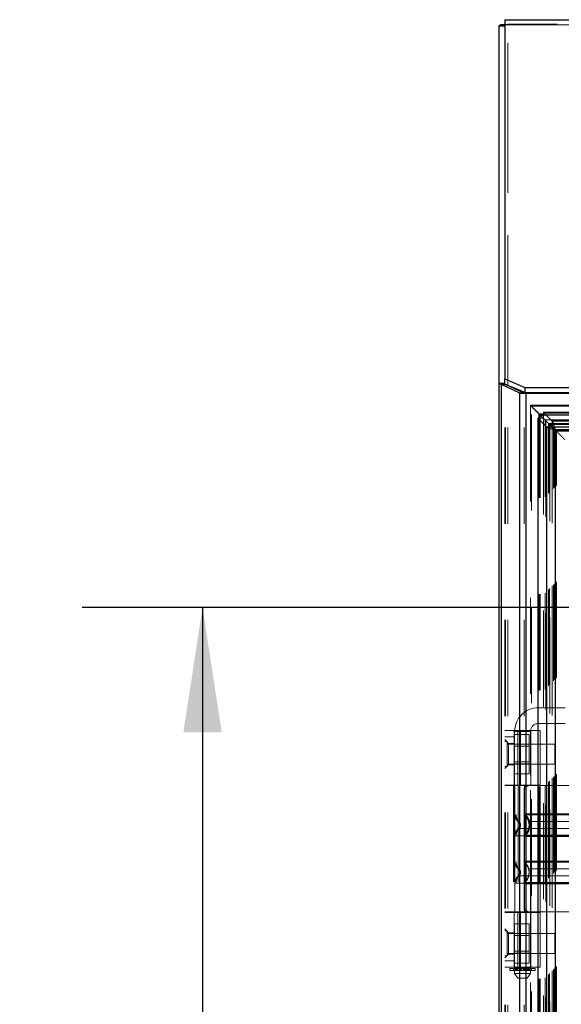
# Model space of a CAD drawing. Header units: inches. Extents: x 0.2 to 10.7, y 0.2 to 7.9.
# Tile 47 of 95: x 2.708 to 3.271, y 4.341 to 5.364. Entities that reach past the tile are written whole.
import ezdxf

# ---------------------------------------------------------------- set-up
doc = ezdxf.new("R2010")
doc.units = ezdxf.units.IN
doc.header["$MEASUREMENT"] = 0
doc.linetypes.add('HIDDEN', pattern=[0.075, 0.05, -0.025])
doc.layers.add('DIMENSIONS', color=140, linetype='Continuous')
doc.styles.add('SLDTEXTSTYLE0', font='TXT', dxfattribs={"width": 0.7})
doc.dimstyles.new('SLDDIMSTYLE0', dxfattribs={"dimtxt": 0.084961, "dimasz": 0.13, "dimexe": 0, "dimexo": 0.0625, "dimgap": 0.02124, "dimtad": 0, "dimtih": 1, "dimtoh": 1, "dimlfac": 12, "dimrnd": 1e-09, "dimzin": 12, "dimdsep": 46, "dimtxsty": 'SLDTEXTSTYLE0', "dimsah": 1, "dimcen": 0.09, "dimadec": 0, "dimazin": 3, "dimtfac": 1, "dimtofl": 0, "dimtmove": 0, "dimatfit": 3, "dimfxl": 0, "dimfrac": 2, "dimtolj": 1, "dimtzin": 12, "dimarcsym": 0})

# ---------------------------------------------------------------- blocks, each defined once
blk = doc.blocks.new('_D')
at = {"layer": 'DIMENSIONS'}
for p, q in [((3.4442, 4.7535), (2.7733, 4.7535)), ((2.8983, 4.7535), (2.8983, 4.1593)), ((2.7368, 4.0053), (2.7082, 4.0053)), ((2.7082, 4.0053), (2.7082, 3.8702)), ((3.0599, 4.0053), (3.0884, 4.0053)), ((3.0884, 4.0053), (3.0884, 3.8702)), ((2.7082, 3.8702), (2.7368, 3.8702)), ((3.0884, 3.8702), (3.0599, 3.8702)), ((2.8983, 3.2632), (2.8983, 3.8512)), ((3.4442, 3.2632), (2.7733, 3.2632))]:
    blk.add_line(p, q, dxfattribs=at)
for points in [[(2.8983, 4.7535), (2.8783, 4.6235), (2.9183, 4.6235)], [(2.8983, 3.2632), (2.9183, 3.3932), (2.8783, 3.3932)]]:
    blk.add_solid(points, dxfattribs=at)
at = {"layer": 'DIMENSIONS', "char_height": 0.08333, "attachment_point": 1, "style": 'SLDTEXTSTYLE0'}
for s, insert in [('17.88', (2.7368, 4.1317)), ('454.2', (2.7368, 3.9777))]:
    blk.add_mtext(s, dxfattribs=dict(at, insert=insert))

msp = doc.modelspace()

# ---------------------------------------------------------------- linework, layer by layer
at = {"color": 7, "linetype": 'Continuous', "lineweight": 25}
for p, q in [((3.2124963, 5.3644141), (3.2124963, 4.9910323)), ((3.2124963, 5.3644141), (4.8671629, 5.3644141)), ((3.2124963, 5.3575773), (3.2064963, 5.3575773)), ((3.2064963, 4.9862764), (3.2064963, 5.3575773)), ((3.2124963, 5.3589762), (3.2081772, 5.3589762)), ((3.2064963, 3.0404469), (3.2064963, 4.9862764)), ((3.2124963, 4.9862764), (3.2064963, 4.9862764)), ((3.2124963, 4.985727), (3.2071813, 4.985727)), ((3.2091323, 3.0404469), (3.2091323, 4.9850961)), ((3.2282083, 4.9761225), (3.2091323, 4.9850961)), ((3.2133749, 4.9850961), (3.2091323, 4.9850961)), ((3.2124963, 4.9910323), (3.2333296, 4.9822278)), ((3.2124963, 4.9856234), (3.2124963, 4.9910323)), ((3.2333296, 4.9767899), (3.2126736, 4.9855195)), ((3.2133749, 4.9850961), (3.2130736, 4.9853505)), ((3.2324509, 4.9761225), (3.2133749, 4.9850961)), ((3.2154963, 4.9840982), (3.2154963, 4.9843266)), ((3.2282083, 3.0404469), (3.2282083, 4.9761225)), ((3.2324509, 4.9761225), (3.2282083, 4.9761225)), ((3.2345722, 4.9758636), (3.2293118, 4.9758636)), ((3.2333296, 4.9822278), (3.3099963, 4.9822278)), ((3.2333296, 4.9822278), (3.2333296, 4.9767899)), ((3.2333296, 4.9767899), (3.3099963, 4.9767899)), ((3.2345722, 3.0404469), (3.2345722, 4.9758636)), ((3.3075796, 4.9758636), (3.2345722, 4.9758636)), ((3.2481213, 4.9494671), (3.2481213, 4.9546267)), ((3.2481213, 4.9546267), (3.2492545, 4.9534935)), ((3.2481213, 4.9546267), (3.2533238, 4.9546267)), ((3.2617147, 4.946993), (3.2526302, 4.9560776)), ((3.2526302, 4.9560776), (3.2526302, 4.9556621)), ((4.8269883, 4.9560776), (3.2526302, 4.9560776)), ((3.2467121, 4.9501595), (3.2467121, 3.0665514)), ((3.2467121, 4.9501595), (3.2557966, 4.9410749)), ((3.2467121, 4.9501595), (3.2471059, 4.9501595)), ((3.2492545, 4.9534935), (3.2531788, 4.9495692)), ((3.2492545, 4.9493602), (3.2492545, 4.9534935)), ((3.2492545, 4.9534935), (3.2534307, 4.9534935)), ((3.2532121, 4.9495682), (3.2617055, 4.9410749)), ((3.2617147, 4.9410842), (3.2532222, 4.9495768)), ((4.8179038, 4.946993), (3.2617147, 4.946993)), ((3.2617147, 4.946993), (3.2617147, 4.9410842)), ((3.2557966, 4.9410749), (3.2557966, 3.0756359)), ((3.2557966, 4.9410749), (3.2617055, 4.9410749)), ((3.2616893, 4.9410587), (3.2645027, 4.9382453)), ((3.2646599, 4.9381298), (3.2646599, 3.078581)), ((4.8149586, 4.9381298), (3.2646599, 4.9381298))]:
    msp.add_line(p, q, dxfattribs=at)
at = {"color": 7, "linetype": 'HIDDEN', "lineweight": 18}
for p, q in [((3.2130566, 5.3589762), (3.2124963, 5.3589762)), ((3.2124963, 5.3589762), (4.8671629, 5.3589762)), ((3.2154963, 5.3599296), (3.2154963, 5.3593462)), ((4.8671629, 5.3599296), (3.2154963, 5.3599296)), ((3.2154963, 5.3599296), (3.2154963, 5.3593462)), ((3.2154963, 3.0404469), (3.2154963, 5.3593462)), ((3.2154963, 4.9843266), (3.2154963, 5.3593462)), ((3.2127246, 4.985727), (3.2124963, 4.985727)), ((3.2124963, 4.9855945), (3.2124963, 4.9856234)), ((3.2124963, 3.0404469), (3.2124963, 4.9855945)), ((3.2126736, 4.9855195), (3.2124963, 4.9855945)), ((3.2133749, 3.0404469), (3.2133749, 4.9850961)), ((3.2154963, 3.0404469), (3.2154963, 4.9840982)), ((3.2324509, 3.0404469), (3.2324509, 4.9761225)), ((3.2345722, 3.0404469), (3.2345722, 4.9758636)), ((3.2391943, 4.9635414), (3.2391943, 3.0531666)), ((3.3075796, 4.9635625), (3.2391958, 4.9635625)), ((3.2401182, 3.054081), (3.2401182, 4.9626298)), ((3.2401182, 4.9626298), (3.2417643, 4.9609748)), ((3.2401182, 4.9626298), (3.3075796, 4.9626298)), ((3.2526302, 4.9556621), (3.2526302, 4.9501687)), ((3.2533238, 4.9546267), (4.8262947, 4.9546267)), ((3.2471059, 4.9501595), (3.2526209, 4.9501595)), ((3.2481213, 3.0672437), (3.2481213, 4.9494671)), ((3.2492545, 3.0673506), (3.2492545, 4.9493602)), ((3.2526209, 4.9501595), (3.2532121, 4.9495682)), ((3.2526209, 4.9501595), (3.2526209, 3.0665514)), ((3.2532222, 4.9495768), (3.2526302, 4.9501687)), ((4.8269883, 4.9501687), (3.2526302, 4.9501687)), ((3.2531788, 4.9495692), (3.2543232, 4.9484248)), ((3.2534307, 4.9534935), (4.8261878, 4.9534935)), ((3.2543232, 4.9484248), (4.8252954, 4.9484248)), ((3.2543232, 3.068286), (3.2543232, 4.9484248)), ((3.2552282, 4.9475192), (3.2552282, 3.0691892)), ((4.8243116, 4.9474353), (3.2552919, 4.9474353)), ((3.2580729, 4.9446751), (4.8215456, 4.9446751)), ((3.2580729, 3.0720357), (3.2580729, 4.9446751)), ((3.2588868, 4.9438612), (4.8207317, 4.9438612)), ((3.2588868, 3.0728497), (3.2588868, 4.9438612)), ((3.2590365, 4.9437115), (4.820582, 4.9437115)), ((3.2590365, 3.0729994), (3.2590365, 4.9437115)), ((4.8203504, 4.943484), (3.2592803, 4.943484)), ((3.2594438, 4.9433134), (3.2594438, 3.0734091)), ((3.2616372, 4.9411081), (4.8179861, 4.9411081)), ((3.2617055, 4.9410749), (3.2617055, 3.0756359)), ((4.8179038, 4.9410842), (3.2617147, 4.9410842)), ((3.2617363, 3.075697), (3.2617363, 4.9410153)), ((3.2618703, 4.9408777), (4.8177482, 4.9408777)), ((3.2618703, 3.0758331), (3.2618703, 4.9408777)), ((3.2630645, 3.0770305), (3.2630645, 4.9396795)), ((3.2641893, 4.9385587), (4.8154293, 4.9385587)), ((3.2641893, 3.0781521), (3.2641893, 4.9385587)), ((3.2643831, 4.9383384), (4.8152347, 4.9383384)), ((3.2645027, 4.9382453), (3.2654916, 4.9372564)), ((3.2646599, 4.9381298), (3.2646599, 3.078581)), ((4.8149586, 4.9381298), (3.2646599, 4.9381298)), ((3.2654916, 4.9372564), (4.8141269, 4.9372564)), ((3.2654916, 4.9372564), (3.2662224, 4.9365256)), ((3.2654916, 3.0794545), (3.2654916, 4.9372564)), ((3.2662224, 3.0801852), (3.2662224, 4.9365256)), ((3.2662224, 4.9365256), (4.8133961, 4.9365256)), ((3.2472732, 4.6327534), (3.2472732, 4.6491576)), ((3.2751603, 4.6491576), (3.2472732, 4.6491576)), ((3.2472732, 4.6327534), (3.2751603, 4.6327534)), ((3.2124963, 4.6256536), (3.2492417, 4.6256536)), ((3.2124963, 4.619092), (3.2223388, 4.619092)), ((3.2164333, 4.6122022), (3.2124963, 4.6161392)), ((3.2223388, 4.5687311), (3.2223388, 4.6256536)), ((3.2223388, 4.6215262), (3.2377555, 4.6215262)), ((3.2226669, 4.6245513), (3.2390711, 4.6245513)), ((3.2226669, 4.6245513), (3.2226669, 4.3784883)), ((3.2261138, 4.5687311), (3.2261138, 4.6256536)), ((3.2286612, 4.6256536), (3.2286612, 4.5687311)), ((3.2377555, 4.6112782), (3.2377555, 4.6215262)), ((3.2390711, 4.3784883), (3.2390711, 4.6245513)), ((3.2393992, 4.5687311), (3.2393992, 4.6256536)), ((3.2492417, 4.5687311), (3.2492417, 4.6256536)), ((3.2151004, 4.6140511), (3.2124963, 4.6140511)), ((3.2151004, 4.5880094), (3.2151004, 4.6140511)), ((3.2645796, 4.6114469), (3.2151004, 4.6114469)), ((3.2164333, 4.6122022), (3.2164333, 4.6010473)), ((3.2223388, 4.6122022), (3.2164333, 4.6122022)), ((3.2223388, 4.6112782), (3.2377555, 4.6112782)), ((3.2377555, 4.6091928), (3.2223388, 4.6091928)), ((3.2377555, 4.5907823), (3.2377555, 4.6112782)), ((3.2645796, 4.5906136), (3.2645796, 4.6114469)), ((3.2164333, 4.6010473), (3.2164333, 4.5898925)), ((3.2124963, 4.5859555), (3.2164333, 4.5898925)), ((3.2124963, 4.5880094), (3.2151004, 4.5880094)), ((3.2151004, 4.5906136), (3.2645796, 4.5906136)), ((3.2164333, 4.5898925), (3.2223388, 4.5898925)), ((3.2223388, 4.5928678), (3.2377555, 4.5928678)), ((3.2223388, 4.5907823), (3.2377555, 4.5907823)), ((3.2377555, 4.5805343), (3.2377555, 4.5907823)), ((3.2223388, 4.5805343), (3.2377555, 4.5805343)), ((3.2492417, 4.5687311), (3.2124963, 4.5687311)), ((3.2492417, 4.5682389), (3.2124963, 4.5682389)), ((3.2214042, 4.5682389), (3.2214042, 4.4370053)), ((3.2223388, 4.5687311), (3.2223388, 4.5682389)), ((3.2223388, 4.5682389), (3.2223388, 4.4370053)), ((3.222995, 4.5682389), (3.222995, 4.4370053)), ((3.222995, 4.5682389), (3.222995, 4.5382322)), ((3.2264746, 4.5682389), (3.2264746, 4.4370053)), ((3.2325445, 4.5649581), (3.2325445, 4.4402862)), ((3.2344779, 4.5649581), (3.2325445, 4.5649581)), ((3.2328375, 4.5682389), (3.2328375, 4.4370053)), ((3.2328375, 4.5682389), (3.2328375, 4.5389429)), ((3.2344779, 4.5649581), (3.2344779, 4.4402862)), ((3.2393992, 4.4370053), (3.2393992, 4.5682389)), ((3.3312627, 4.5682389), (3.2492417, 4.5682389)), ((3.2492417, 4.4370053), (3.2492417, 4.5682389)), ((3.2341713, 4.536522), (3.2333286, 4.5377724)), ((3.2279148, 4.5272284), (3.2278261, 4.5280456)), ((3.2278261, 4.5264113), (3.2279148, 4.5272284)), ((3.2279162, 4.5272284), (3.2278288, 4.5280324)), ((3.2278288, 4.5264245), (3.2279162, 4.5272284)), ((3.2333286, 4.5166845), (3.2341713, 4.5179349)), ((3.2333286, 4.4885598), (3.2341701, 4.4873109)), ((3.2279162, 4.4780158), (3.2278288, 4.4788198)), ((3.2278288, 4.4772119), (3.2279162, 4.4780158)), ((3.222995, 4.4670121), (3.222995, 4.4370053)), ((3.2328375, 4.4663014), (3.2328375, 4.4370053)), ((3.2341701, 4.4687208), (3.2333286, 4.4674719)), ((3.2492417, 4.4370053), (3.2124963, 4.4370053)), ((3.2124963, 4.4365132), (3.2492417, 4.4365132)), ((3.2223388, 4.4370053), (3.2223388, 4.4365132)), ((3.2223388, 4.3795906), (3.2223388, 4.4365132)), ((3.2261138, 4.3795906), (3.2261138, 4.4365132)), ((3.2286612, 4.4365132), (3.2286612, 4.3795906)), ((3.2325445, 4.4402862), (3.2344779, 4.4402862)), ((3.2393992, 4.3795906), (3.2393992, 4.4365132)), ((3.3312627, 4.4370053), (3.2492417, 4.4370053)), ((3.2492417, 4.3795906), (3.2492417, 4.4365132)), ((3.2223388, 4.4246929), (3.2377555, 4.4246929)), ((3.2377555, 4.4144449), (3.2377555, 4.4246929)), ((3.2164333, 4.4153518), (3.2124963, 4.4192888)), ((3.2151004, 4.4172178), (3.2124963, 4.4172178)), ((3.2151004, 4.3911761), (3.2151004, 4.4172178)), ((3.2645796, 4.4146136), (3.2151004, 4.4146136)), ((3.2164333, 4.4153518), (3.2164333, 4.4041969)), ((3.2223388, 4.4153518), (3.2164333, 4.4153518)), ((3.2223388, 4.4144449), (3.2377555, 4.4144449)), ((3.2377555, 4.4123594), (3.2223388, 4.4123594)), ((3.2377555, 4.393949), (3.2377555, 4.4144449)), ((3.2645796, 4.3937803), (3.2645796, 4.4146136)), ((3.2164333, 4.4041969), (3.2164333, 4.3930421)), ((3.2124963, 4.3891051), (3.2164333, 4.3930421)), ((3.2124963, 4.3911761), (3.2151004, 4.3911761)), ((3.2151004, 4.3937803), (3.2645796, 4.3937803)), ((3.2164333, 4.3930421), (3.2223388, 4.3930421)), ((3.2223388, 4.3960344), (3.2377555, 4.3960344)), ((3.2223388, 4.393949), (3.2377555, 4.393949)), ((3.2377555, 4.383701), (3.2377555, 4.393949)), ((3.2223388, 4.3861523), (3.2124963, 4.3861523)), ((3.2223388, 4.383701), (3.2377555, 4.383701)), ((3.2492417, 4.3795906), (3.2124963, 4.3795906)), ((3.2177456, 4.3781602), (3.2232928, 4.3781602)), ((3.2177456, 4.3781602), (3.2177456, 4.3761917)), ((3.2232928, 4.3761917), (3.2177456, 4.3761917)), ((3.221532, 4.3781602), (3.221532, 4.3761917)), ((3.2215681, 4.3761917), (3.2215681, 4.3781602)), ((3.2220183, 4.3781602), (3.2220183, 4.3761917)), ((3.2390711, 4.3784883), (3.2226669, 4.3784883)), ((3.2226669, 4.3761917), (3.2226669, 4.3729109)), ((3.2226669, 4.3729109), (3.2390711, 4.3729109)), ((3.2226669, 4.3729109), (3.2259477, 4.3679896)), ((3.2232928, 4.3781602), (3.2232928, 4.3761917)), ((3.2232928, 4.3781602), (3.2243122, 4.3781602)), ((3.2243122, 4.3761917), (3.2232928, 4.3761917)), ((3.2243122, 4.3761917), (3.2243122, 4.3781602)), ((3.2243122, 4.3781602), (3.2258927, 4.3781602)), ((3.2252728, 4.3761917), (3.2243122, 4.3761917)), ((3.2247219, 4.3761917), (3.2247219, 4.3781602)), ((3.2251275, 4.3784883), (3.2251275, 4.3761917)), ((3.2251275, 4.3781602), (3.2251275, 4.3761917)), ((3.2252, 4.3781602), (3.2252, 4.3761917)), ((3.2252, 4.3761917), (3.2364651, 4.3761917)), ((3.2252083, 4.3761917), (3.2252083, 4.3781602)), ((3.2258282, 4.3761917), (3.2258282, 4.3781602)), ((3.2258927, 4.3781602), (3.2258927, 4.3761917)), ((3.2258927, 4.3781602), (3.2259083, 4.3781602)), ((3.2258927, 4.3781602), (3.227649, 4.3781602)), ((3.2259083, 4.3761917), (3.2259083, 4.3781602)), ((3.227649, 4.3781602), (3.227649, 4.3761917)), ((3.227649, 4.3781602), (3.2284974, 4.3781602)), ((3.2284974, 4.3761917), (3.2284974, 4.3781602)), ((3.2284974, 4.3781602), (3.2292219, 4.3781602)), ((3.2292219, 4.3781602), (3.2292219, 4.3761917)), ((3.2292219, 4.3781602), (3.2299596, 4.3781602)), ((3.2299596, 4.3761917), (3.2299596, 4.3781602)), ((3.2299596, 4.3781602), (3.2317783, 4.3781602)), ((3.2317783, 4.3781602), (3.2317783, 4.3761917)), ((3.2317783, 4.3781602), (3.2325161, 4.3781602)), ((3.2325161, 4.3761917), (3.2325161, 4.3781602)), ((3.2325161, 4.3781602), (3.2332405, 4.3781602)), ((3.2332405, 4.3781602), (3.2332405, 4.3761917)), ((3.2332405, 4.3781602), (3.234089, 4.3781602)), ((3.234089, 4.3761917), (3.234089, 4.3781602)), ((3.234089, 4.3781602), (3.2358296, 4.3781602)), ((3.2357902, 4.3679896), (3.2390711, 4.3729109)), ((3.2358296, 4.3781602), (3.2358452, 4.3781602)), ((3.2358296, 4.3781602), (3.2358296, 4.3761917)), ((3.2358452, 4.3761917), (3.2358452, 4.3781602)), ((3.2358452, 4.3781602), (3.2374257, 4.3781602)), ((3.2359097, 4.3781602), (3.2359097, 4.3761917)), ((3.2374257, 4.3761917), (3.2364651, 4.3761917)), ((3.2365297, 4.3781602), (3.2365297, 4.3761917)), ((3.236538, 4.3761917), (3.236538, 4.3781602)), ((3.2366104, 4.3761917), (3.2366104, 4.3784883)), ((3.2366104, 4.3761917), (3.2366104, 4.3781602)), ((3.237016, 4.3781602), (3.237016, 4.3761917)), ((3.2374257, 4.3781602), (3.2374257, 4.3761917)), ((3.2374257, 4.3781602), (3.2384451, 4.3781602)), ((3.2384451, 4.3761917), (3.2374257, 4.3761917)), ((3.2384451, 4.3761917), (3.2384451, 4.3781602)), ((3.2384451, 4.3781602), (3.2439923, 4.3781602)), ((3.2439923, 4.3761917), (3.2384451, 4.3761917)), ((3.2390711, 4.3729109), (3.2390711, 4.3761917)), ((3.2397196, 4.3761917), (3.2397196, 4.3781602)), ((3.2401699, 4.3781602), (3.2401699, 4.3761917)), ((3.240206, 4.3761917), (3.240206, 4.3781602)), ((3.2439923, 4.3761917), (3.2439923, 4.3781602)), ((3.2259477, 4.3679896), (3.2357902, 4.3679896))]:
    msp.add_line(p, q, dxfattribs=at)
for centre, radius, start, end in [((3.2472732, 4.6245513), 0.0246063, 90, 180), ((3.2472732, 4.6245513), 0.0082021, 90, 180), ((3.2328375, 4.5382322), 0.0098425, 180, 228.2366023), ((3.2344779, 4.5389429), 0.0016404, 180, 225.5237275), ((3.2328375, 4.5162247), 0.0098425, 131.7633977, 180), ((3.2344779, 4.515514), 0.0016404, 134.4762724, 180), ((3.2328375, 4.4890196), 0.0098425, 180, 228.2366023), ((3.2344779, 4.4897303), 0.0016404, 180, 225.5237275), ((3.2328375, 4.4670121), 0.0098425, 131.7633977, 180), ((3.2344779, 4.4663014), 0.0016404, 134.4762724, 180)]:
    msp.add_arc(centre, radius, start, end, dxfattribs=at)
at = {"color": 7, "linetype": 'Continuous', "lineweight": 25}
for points, knots in [([(3.2064963, 5.3575773), (3.2064963, 5.3578105), (3.2066421, 5.3580436), (3.2072115, 5.3585099), (3.207635, 5.3587431), (3.2081772, 5.3589762)], [0, 0, 0, 0, 0.5, 0.5, 1, 1, 1, 1]), ([(3.2081772, 5.3589762), (3.2086331, 5.3590071), (3.2095448, 5.3590687), (3.2110667, 5.3591476), (3.2121193, 5.3591956), (3.2124963, 5.3592128)], [0, 0, 0, 0, 0.390939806, 0.7818799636, 1, 1, 1, 1]), ([(3.2417643, 4.9609748), (3.2418321, 4.9609067), (3.2431533, 4.9595782), (3.2452316, 4.9575194), (3.2464992, 4.9562529), (3.2468689, 4.9558775), (3.2473512, 4.955436), (3.2477954, 4.9549692), (3.2481213, 4.9546267)], [0, 0, 0, 0, 0.021203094, 0.413202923, 0.70452371, 0.714327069, 0.7903654, 1, 1, 1, 1]), ([(3.2617147, 4.946993), (3.2619602, 4.9468112), (3.2622056, 4.9464476), (3.2626965, 4.9454004), (3.2629419, 4.9447171), (3.2634327, 4.9431127), (3.2636782, 4.942192), (3.264169, 4.9402239), (3.2644145, 4.939177), (3.2646599, 4.9381298)], [0, 0, 0, 0, 0.25, 0.25, 0.5, 0.5, 0.75, 0.75, 1, 1, 1, 1]), ([(3.2646599, 4.9381298), (3.2636127, 4.9383752), (3.2625658, 4.9386206), (3.2605977, 4.9391115), (3.259677, 4.9393569), (3.2580726, 4.9398478), (3.2573893, 4.9400932), (3.2563421, 4.9405841), (3.2559785, 4.9408295), (3.2557966, 4.9410749)], [0, 0, 0, 0, 0.25, 0.25, 0.5, 0.5, 0.75, 0.75, 1, 1, 1, 1]), ([(3.2617055, 4.9410749), (3.2617256, 4.9410048), (3.2617659, 4.9408646), (3.261863, 4.9406542), (3.2619857, 4.9404438), (3.2621357, 4.9402335), (3.2623105, 4.9400231), (3.2625087, 4.9398127), (3.2627831, 4.9395499), (3.2631523, 4.9392342), (3.2636286, 4.9388661), (3.2641363, 4.9384979), (3.2644854, 4.9382525), (3.2646599, 4.9381298)], [0, 0, 0, 0, 0.071448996, 0.142897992, 0.214346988, 0.285795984, 0.35724498, 0.428693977, 0.500142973, 0.625107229, 0.750071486, 0.875035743, 1, 1, 1, 1]), ([(3.2646599, 4.9381298), (3.2645898, 4.9382295), (3.2644495, 4.938429), (3.2642392, 4.9387252), (3.2640288, 4.9390155), (3.2638184, 4.939297), (3.2636081, 4.9395669), (3.2633977, 4.9398226), (3.2631348, 4.9401209), (3.2628192, 4.9404399), (3.262451, 4.94074), (3.2620829, 4.9409672), (3.2618375, 4.9410452), (3.2617147, 4.9410842)], [0, 0, 0, 0, 0.0714489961, 0.1428979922, 0.2143469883, 0.2857959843, 0.3572449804, 0.4286939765, 0.5001429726, 0.6251072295, 0.7500714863, 0.8750357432, 1, 1, 1, 1])]:
    msp.add_open_spline(points, degree=3, knots=knots, dxfattribs=at)
at = {"color": 7, "linetype": 'HIDDEN', "lineweight": 18}
for points, knots in [([(3.2124963, 5.3592128), (3.212788, 5.3592265), (3.2137397, 5.3592709), (3.214777, 5.3593154), (3.2154963, 5.3593462)], [0, 0, 0, 0, 0.3065489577, 1, 1, 1, 1]), ([(3.2154963, 5.3593462), (3.2150214, 5.3592846), (3.214547, 5.3592229), (3.2137024, 5.3590996), (3.2133329, 5.3590379), (3.2130566, 5.3589762)], [0, 0, 0, 0, 0.5, 0.5, 1, 1, 1, 1]), ([(3.2130736, 4.9853505), (3.2130508, 4.9853693), (3.2129636, 4.9854413), (3.2128492, 4.9855667), (3.2127663, 4.9856735), (3.2127246, 4.985727)], [0, 0, 0, 0, 0.149520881, 0.57311838, 1, 1, 1, 1]), ([(3.2404274, 4.9623189), (3.2402884, 4.9624566), (3.240081, 4.9626619), (3.2398277, 4.9629157), (3.2396634, 4.9630851), (3.2395239, 4.9632268), (3.2393971, 4.9633578), (3.2393036, 4.9634478), (3.2392355, 4.963511), (3.2392011, 4.9635517), (3.2391835, 4.9635734), (3.2392389, 4.9635022), (3.2395739, 4.9631774), (3.2399102, 4.962839), (3.2401182, 4.9626298)], [0, 0, 0, 0, 0.112381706, 0.167581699, 0.200380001, 0.243443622, 0.27814443, 0.304914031, 0.32486732, 0.349763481, 0.381732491, 0.467223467, 0.670562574, 1, 1, 1, 1]), ([(3.2519705, 4.9507775), (3.2510757, 4.9516777), (3.249723, 4.9530385), (3.2484613, 4.9542912), (3.2480342, 4.9547153)], [0, 0, 0, 0, 0.661468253, 1, 1, 1, 1]), ([(3.2552919, 4.9474474), (3.255248, 4.9474906), (3.2551156, 4.947621), (3.2549083, 4.9478377), (3.2547226, 4.9480209), (3.2546439, 4.9481032), (3.2546207, 4.9481274)], [0, 0, 0, 0, 0.194053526, 0.585160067, 0.87787789, 1, 1, 1, 1]), ([(3.2594455, 4.9433134), (3.2593931, 4.9433687), (3.2592549, 4.9435144), (3.2590653, 4.9436828), (3.2589161, 4.9438099), (3.258833, 4.9438874), (3.2587762, 4.9439442), (3.2587353, 4.9439914), (3.2587471, 4.9439906), (3.2588085, 4.9439379), (3.2588607, 4.9438868), (3.2588868, 4.9438612)], [0, 0, 0, 0, 0.109987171, 0.289618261, 0.37768151, 0.464864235, 0.552616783, 0.64132097, 0.819504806, 0.909296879, 1, 1, 1, 1]), ([(3.2747751, 4.9279692), (3.2747877, 4.9279562), (3.2748294, 4.9279131), (3.2748418, 4.9279017), (3.2748105, 4.9279502), (3.2747227, 4.9280268), (3.2745886, 4.9281524), (3.2744457, 4.928299), (3.2743606, 4.9283883), (3.2742837, 4.9284653), (3.274173, 4.9285745), (3.2738303, 4.9289199), (3.2731133, 4.9296367), (3.2718787, 4.9308698), (3.270345, 4.9323982), (3.2690817, 4.9336521), (3.2681233, 4.9346456), (3.267688, 4.9350081), (3.2672501, 4.935513), (3.2668379, 4.9358876), (3.2663022, 4.9364511), (3.2655253, 4.9372241), (3.2649272, 4.9378289), (3.26459, 4.9381631), (3.2645397, 4.938213)], [0, 0, 0, 0, 0.014029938, 0.046401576, 0.059808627, 0.076710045, 0.095160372, 0.105065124, 0.115648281, 0.116625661, 0.123490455, 0.141528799, 0.19509932, 0.282996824, 0.431082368, 0.606404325, 0.680082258, 0.764787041, 0.782445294, 0.809733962, 0.859022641, 0.9051843, 0.985848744, 1, 1, 1, 1]), ([(3.2356326, 4.5682389), (3.2352676, 4.5682389), (3.2348882, 4.5681631), (3.2341529, 4.5678485), (3.233801, 4.5676092), (3.2332073, 4.5670046), (3.2329623, 4.5666354), (3.2326326, 4.5658349), (3.2325445, 4.5653983), (3.2325445, 4.5649581)], [0, 0, 0, 0, 0.25, 0.25, 0.5, 0.5, 0.75, 0.75, 1, 1, 1, 1]), ([(3.2344779, 4.5649581), (3.2344779, 4.5653928), (3.2345622, 4.5658193), (3.2348858, 4.5666156), (3.2351251, 4.5669803), (3.2357147, 4.5675855), (3.2360693, 4.5678291), (3.236825, 4.5681539), (3.2372327, 4.5682389), (3.2376368, 4.5682389)], [0, 0, 0, 0, 0.25, 0.25, 0.5, 0.5, 0.75, 0.75, 1, 1, 1, 1]), ([(3.3411052, 4.5382322), (3.3408854, 4.5382322), (3.3404458, 4.5382322), (3.3369343, 4.5382322), (3.3314765, 4.5382322), (3.3240756, 4.5382322), (3.3150714, 4.5382322), (3.304795, 4.5382322), (3.2936454, 4.5382322), (3.2820501, 4.5382322), (3.2704546, 4.5382322), (3.2593054, 4.5382322), (3.2490279, 4.5382322), (3.240028, 4.5382322), (3.232611, 4.5382322), (3.2272133, 4.5382322), (3.2241076, 4.5382322), (3.2237029, 4.5382322), (3.2235691, 4.5382322)], [0, 0, 0, 0, 0.064541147, 0.129082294, 0.193623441, 0.258164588, 0.322705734, 0.387246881, 0.451788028, 0.516329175, 0.580870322, 0.645411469, 0.709952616, 0.774493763, 0.83903491, 0.903576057, 0.968117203, 1, 1, 1, 1]), ([(3.2241353, 4.5382322), (3.2241765, 4.5375449), (3.2242598, 4.5361552), (3.2249286, 4.5341602), (3.2259513, 4.5323284), (3.2269168, 4.5313449), (3.2273941, 4.5308586)], [0, 0, 0, 0, 0.247338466, 0.500134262, 0.752870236, 1, 1, 1, 1]), ([(3.2330752, 4.5389505), (3.2330805, 4.5388416), (3.2330913, 4.5386215), (3.2331947, 4.538305), (3.233347, 4.5380091), (3.2334957, 4.5378472), (3.2335693, 4.5377671)], [0, 0, 0, 0, 0.2475219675, 0.499996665, 0.7524730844, 1, 1, 1, 1]), ([(3.3307715, 4.5377724), (3.3307787, 4.5377724), (3.3295001, 4.5377725), (3.3246241, 4.5377725), (3.3210116, 4.5377725), (3.3119894, 4.5377726), (3.3065859, 4.5377726), (3.2948036, 4.5377727), (3.2884271, 4.5377727), (3.2756734, 4.5377727), (3.2692963, 4.5377728), (3.2575151, 4.5377728), (3.2521098, 4.5377728), (3.243089, 4.5377729), (3.239476, 4.5377729), (3.2346, 4.537773), (3.2333186, 4.537773), (3.2333292, 4.537773)], [0, 0, 0, 0, 0.125, 0.125, 0.25, 0.25, 0.375, 0.375, 0.5, 0.5, 0.625, 0.625, 0.75, 0.75, 0.875, 0.875, 1, 1, 1, 1]), ([(3.2333286, 4.5377724), (3.2333286, 4.5378001), (3.2333286, 4.5360506), (3.2333286, 4.5313681), (3.2333286, 4.5272284), (3.2333286, 4.5230888), (3.2333286, 4.5184063), (3.2333286, 4.5166567), (3.2333286, 4.5166845)], [6.283185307, 6.283185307, 6.283185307, 6.283185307, 7.06858347, 7.461282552, 7.853981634, 8.246680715, 8.639379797, 9.424777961, 9.424777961, 9.424777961, 9.424777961]), ([(3.2376818, 4.5287045), (3.2374525, 4.5299106), (3.2370659, 4.5319437), (3.2356887, 4.5343835), (3.2344758, 4.5362029), (3.2337285, 4.5370919), (3.2333286, 4.5375676)], [0, 0, 0, 0, 0.39032676, 0.657993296, 0.816969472, 1, 1, 1, 1]), ([(3.3306885, 4.5389429), (3.3305949, 4.5389429), (3.330263, 4.5389429), (3.3277357, 4.5389429), (3.3232524, 4.5389429), (3.3170676, 4.5389429), (3.3095688, 4.5389429), (3.3010039, 4.5389429), (3.291713, 4.5389429), (3.2820501, 4.5389429), (3.2723872, 4.5389429), (3.2630962, 4.5389429), (3.2545313, 4.5389429), (3.2470325, 4.5389429), (3.2408477, 4.5389429), (3.2363644, 4.5389429), (3.2338372, 4.5389429), (3.2335053, 4.5389429), (3.2334117, 4.5389429)], [0, 0, 0, 0, 0.0265657, 0.094199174, 0.161832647, 0.229466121, 0.297099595, 0.364733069, 0.432366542, 0.500000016, 0.56763349, 0.635266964, 0.702900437, 0.770533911, 0.838167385, 0.905800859, 0.973434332, 1, 1, 1, 1]), ([(3.2341833, 4.5378706), (3.2348452, 4.5371429), (3.2361688, 4.5356877), (3.2375433, 4.5330386), (3.2384204, 4.5301974), (3.238722, 4.5272284), (3.2384204, 4.5242595), (3.2375433, 4.5214183), (3.2361688, 4.5187692), (3.2348452, 4.517314), (3.2341833, 4.5165862)], [0, 0, 0, 0, 0.125085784, 0.250126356, 0.375155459, 0.5, 0.624844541, 0.749873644, 0.874914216, 1, 1, 1, 1]), ([(3.3378191, 4.5308898), (3.3378286, 4.5308898), (3.3345499, 4.5308898), (3.321873, 4.5308898), (3.3042104, 4.5308898), (3.2820501, 4.5308898), (3.2598897, 4.5308898), (3.2422272, 4.5308898), (3.2295502, 4.5308898), (3.2262715, 4.5308898), (3.226281, 4.5308898)], [4.712414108, 4.712414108, 4.712414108, 4.712414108, 5.157216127, 5.488392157, 5.885803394, 6.283214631, 6.680625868, 7.078037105, 7.409213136, 7.85401516, 7.85401516, 7.85401516, 7.85401516]), ([(3.2273723, 4.5294234), (3.227248, 4.5296647), (3.2269659, 4.5302126), (3.2265269, 4.5306469), (3.2262812, 4.53089)], [0, 0, 0, 0, 0.440380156, 1, 1, 1, 1]), ([(3.2262812, 4.5235669), (3.2265269, 4.5238099), (3.2269659, 4.5242442), (3.227248, 4.5247922), (3.2273723, 4.5250335)], [0, 0, 0, 0, 0.559619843, 1, 1, 1, 1]), ([(3.2262818, 4.5308907), (3.2262818, 4.5308907), (3.2262818, 4.5307953), (3.2262818, 4.5304284), (3.2262818, 4.530157), (3.2262818, 4.5294791), (3.2262818, 4.5290728), (3.2262818, 4.528187), (3.2262818, 4.5277078), (3.2262818, 4.5267491), (3.2262818, 4.5262699), (3.2262818, 4.5253841), (3.2262818, 4.5249778), (3.2262818, 4.5242999), (3.2262818, 4.5240284), (3.2262818, 4.5236615), (3.2262818, 4.5235662), (3.2262818, 4.5235662)], [0, 0, 0, 0, 0.125, 0.125, 0.25, 0.25, 0.375, 0.375, 0.5, 0.5, 0.625, 0.625, 0.75, 0.75, 0.875, 0.875, 1, 1, 1, 1]), ([(3.2275945, 4.5288927), (3.2275599, 4.5290065), (3.2274251, 4.5294494), (3.2269988, 4.5301511), (3.2265206, 4.5306443), (3.2262818, 4.5308907)], [0, 0, 0, 0, 0.147487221, 0.57421203, 1, 1, 1, 1]), ([(3.227888, 4.5277433), (3.227839, 4.5280415), (3.2277402, 4.5286425), (3.2273896, 4.5294485), (3.2269142, 4.5301423), (3.2264941, 4.5304496), (3.2262818, 4.5306049)], [0, 0, 0, 0, 0.243577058, 0.490859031, 0.742728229, 1, 1, 1, 1]), ([(3.2262818, 4.523852), (3.2264941, 4.5240073), (3.2269142, 4.5243146), (3.2273896, 4.5250083), (3.2277402, 4.5258144), (3.227839, 4.5264154), (3.227888, 4.5267136)], [0, 0, 0, 0, 0.257271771, 0.509140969, 0.756422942, 1, 1, 1, 1]), ([(3.2262818, 4.5235662), (3.2265206, 4.5238126), (3.2269988, 4.5243058), (3.2274251, 4.5250075), (3.2275599, 4.5254504), (3.2275945, 4.5255642)], [0, 0, 0, 0, 0.425787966, 0.852512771, 1, 1, 1, 1]), ([(3.2272302, 4.5309227), (3.2274726, 4.5306768), (3.2279578, 4.5301846), (3.2284671, 4.5292664), (3.2287951, 4.5282729), (3.2289094, 4.5272284), (3.2287951, 4.526184), (3.2284671, 4.5251904), (3.2279578, 4.5242723), (3.2274726, 4.5237801), (3.2272302, 4.5235342)], [0, 0, 0, 0, 0.1248322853, 0.249938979, 0.3751056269, 0.5, 0.6248943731, 0.750061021, 0.8751677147, 1, 1, 1, 1]), ([(3.2333286, 4.5168893), (3.2337285, 4.517365), (3.2344758, 4.518254), (3.2356887, 4.5200734), (3.2370659, 4.5225132), (3.2374525, 4.5245463), (3.2376818, 4.5257524)], [0, 0, 0, 0, 0.183030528, 0.342006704, 0.60967324, 1, 1, 1, 1]), ([(3.2367059, 4.522095), (3.2372301, 4.5238062), (3.2382786, 4.5272284), (3.2372301, 4.5306507), (3.2367059, 4.5323618)], [0, 0, 0, 0, 0.499999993, 1, 1, 1, 1]), ([(3.2235691, 4.5162247), (3.2237029, 4.5162247), (3.2241076, 4.5162247), (3.2272133, 4.5162247), (3.232611, 4.5162247), (3.240028, 4.5162247), (3.2490279, 4.5162247), (3.2593054, 4.5162247), (3.2704546, 4.5162247), (3.2820501, 4.5162247), (3.2936454, 4.5162247), (3.304795, 4.5162247), (3.3150714, 4.5162247), (3.3240756, 4.5162247), (3.3314765, 4.5162247), (3.3369343, 4.5162247), (3.3404458, 4.5162247), (3.3408854, 4.5162247), (3.3411052, 4.5162247)], [0, 0, 0, 0, 0.031882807, 0.096423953, 0.160965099, 0.225506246, 0.290047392, 0.354588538, 0.419129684, 0.48367083, 0.548211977, 0.612753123, 0.677294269, 0.741835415, 0.806376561, 0.870917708, 0.935458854, 1, 1, 1, 1]), ([(3.2273941, 4.5235983), (3.2269168, 4.523112), (3.2259513, 4.5221285), (3.2249286, 4.5202967), (3.2242598, 4.5183017), (3.2241765, 4.516912), (3.2241353, 4.5162247)], [0, 0, 0, 0, 0.247129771, 0.499865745, 0.752661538, 1, 1, 1, 1]), ([(3.226281, 4.5235671), (3.2262716, 4.5235671), (3.2295502, 4.5235671), (3.2422272, 4.5235671), (3.2598897, 4.5235671), (3.2820501, 4.5235671), (3.3042104, 4.5235671), (3.321873, 4.5235671), (3.3345499, 4.5235671), (3.3378286, 4.5235671), (3.3378191, 4.5235671)], [4.712364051, 4.712364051, 4.712364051, 4.712364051, 5.157166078, 5.488342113, 5.885753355, 6.283164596, 6.680575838, 7.07798708, 7.409163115, 7.853965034, 7.853965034, 7.853965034, 7.853965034]), ([(3.2335693, 4.5166898), (3.2334957, 4.5166097), (3.233347, 4.5164478), (3.2331947, 4.5161519), (3.2330913, 4.5158354), (3.2330805, 4.5156153), (3.2330752, 4.5155064)], [0, 0, 0, 0, 0.247526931, 0.500003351, 0.752478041, 1, 1, 1, 1]), ([(3.2333292, 4.5166839), (3.2333186, 4.5166839), (3.2346, 4.5166839), (3.239476, 4.516684), (3.243089, 4.516684), (3.2521098, 4.516684), (3.2575151, 4.5166841), (3.2692963, 4.5166841), (3.2756734, 4.5166841), (3.2884271, 4.5166842), (3.2948036, 4.5166842), (3.3065859, 4.5166843), (3.3119894, 4.5166843), (3.3210116, 4.5166844), (3.3246241, 4.5166844), (3.3295001, 4.5166844), (3.3307787, 4.5166845), (3.3307715, 4.5166845)], [0, 0, 0, 0, 0.125, 0.125, 0.25, 0.25, 0.375, 0.375, 0.5, 0.5, 0.625, 0.625, 0.75, 0.75, 0.875, 0.875, 1, 1, 1, 1]), ([(3.2334117, 4.515514), (3.2335053, 4.515514), (3.2338372, 4.515514), (3.2363644, 4.515514), (3.2408477, 4.515514), (3.2470325, 4.515514), (3.2545313, 4.515514), (3.2630962, 4.515514), (3.2723872, 4.515514), (3.2820501, 4.515514), (3.291713, 4.515514), (3.3010039, 4.515514), (3.3095688, 4.515514), (3.3170676, 4.515514), (3.3232524, 4.515514), (3.3277357, 4.515514), (3.330263, 4.515514), (3.3305949, 4.515514), (3.3306885, 4.515514)], [0, 0, 0, 0, 0.026565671, 0.094199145, 0.161832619, 0.229466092, 0.297099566, 0.36473304, 0.432366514, 0.499999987, 0.567633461, 0.635266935, 0.702900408, 0.770533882, 0.838167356, 0.90580083, 0.973434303, 1, 1, 1, 1]), ([(3.3411052, 4.4890196), (3.3408854, 4.4890196), (3.3404458, 4.4890196), (3.3369343, 4.4890196), (3.3314765, 4.4890196), (3.3240756, 4.4890196), (3.3150714, 4.4890196), (3.304795, 4.4890196), (3.2936454, 4.4890196), (3.2820501, 4.4890196), (3.2704546, 4.4890196), (3.2593054, 4.4890196), (3.2490279, 4.4890196), (3.240028, 4.4890196), (3.232611, 4.4890196), (3.2272133, 4.4890196), (3.2241076, 4.4890196), (3.2237029, 4.4890196), (3.2235691, 4.4890196)], [0, 0, 0, 0, 0.064541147, 0.129082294, 0.193623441, 0.258164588, 0.322705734, 0.387246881, 0.451788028, 0.516329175, 0.580870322, 0.645411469, 0.709952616, 0.774493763, 0.83903491, 0.903576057, 0.968117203, 1, 1, 1, 1]), ([(3.2241353, 4.4890196), (3.2241765, 4.4883323), (3.2242598, 4.4869426), (3.2249286, 4.4849476), (3.2259513, 4.4831158), (3.2269168, 4.4821323), (3.2273941, 4.481646)], [0, 0, 0, 0, 0.247338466, 0.500134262, 0.752870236, 1, 1, 1, 1]), ([(3.2330752, 4.4897379), (3.2330805, 4.489629), (3.2330912, 4.4894089), (3.2331947, 4.4890924), (3.2333469, 4.4887965), (3.2334957, 4.4886346), (3.2335693, 4.4885545)], [0, 0, 0, 0, 0.247521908, 0.499996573, 0.752473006, 1, 1, 1, 1]), ([(3.2333286, 4.4885598), (3.2333286, 4.4885875), (3.2333286, 4.486838), (3.2333286, 4.4821555), (3.2333286, 4.4780158), (3.2333286, 4.4738762), (3.2333286, 4.4691937), (3.2333286, 4.4674441), (3.2333286, 4.4674719)], [6.283185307, 6.283185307, 6.283185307, 6.283185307, 7.06858347, 7.461282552, 7.853981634, 8.246680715, 8.639379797, 9.424777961, 9.424777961, 9.424777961, 9.424777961]), ([(3.2376818, 4.4794919), (3.2374525, 4.480698), (3.2370659, 4.4827311), (3.2356887, 4.4851709), (3.2344758, 4.4869903), (3.2337285, 4.4878793), (3.2333286, 4.488355)], [0, 0, 0, 0, 0.39032676, 0.657993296, 0.816969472, 1, 1, 1, 1]), ([(3.3306885, 4.4897303), (3.3305949, 4.4897303), (3.330263, 4.4897303), (3.3277357, 4.4897303), (3.3232524, 4.4897303), (3.3170676, 4.4897303), (3.3095688, 4.4897303), (3.3010039, 4.4897303), (3.291713, 4.4897303), (3.2820501, 4.4897303), (3.2723872, 4.4897303), (3.2630962, 4.4897303), (3.2545313, 4.4897303), (3.2470325, 4.4897303), (3.2408477, 4.4897303), (3.2363644, 4.4897303), (3.2338372, 4.4897303), (3.2335053, 4.4897303), (3.2334117, 4.4897303)], [0, 0, 0, 0, 0.0265657, 0.094199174, 0.161832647, 0.229466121, 0.297099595, 0.364733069, 0.432366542, 0.500000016, 0.56763349, 0.635266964, 0.702900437, 0.770533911, 0.838167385, 0.905800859, 0.973434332, 1, 1, 1, 1]), ([(3.3304519, 4.4885598), (3.3304211, 4.4885598), (3.3302555, 4.4885598), (3.32888, 4.4885598), (3.3259558, 4.4885598), (3.3210889, 4.4885598), (3.3141268, 4.4885598), (3.3049937, 4.4885598), (3.2940471, 4.4885598), (3.2820501, 4.4885598), (3.270053, 4.4885598), (3.2591065, 4.4885598), (3.2499733, 4.4885598), (3.2430113, 4.4885598), (3.2381442, 4.4885598), (3.2352202, 4.4885598), (3.2338451, 4.4885598), (3.2336796, 4.4885598), (3.233649, 4.4885598)], [0, 0, 0, 0, 0.011708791, 0.062931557, 0.120649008, 0.185179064, 0.256430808, 0.333714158, 0.415615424, 0.500037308, 0.584459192, 0.666360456, 0.743643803, 0.814895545, 0.879425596, 0.937143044, 0.988365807, 1, 1, 1, 1]), ([(3.2367051, 4.4831507), (3.2372297, 4.4814391), (3.238279, 4.4780158), (3.2372297, 4.4745926), (3.2367051, 4.4728809)], [0, 0, 0, 0, 0.500000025, 1, 1, 1, 1]), ([(3.2273941, 4.4743857), (3.2269168, 4.4738994), (3.2259513, 4.4729159), (3.2249286, 4.4710841), (3.2242598, 4.4690891), (3.2241765, 4.4676994), (3.2241353, 4.4670121)], [0, 0, 0, 0, 0.247129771, 0.499865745, 0.752661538, 1, 1, 1, 1]), ([(3.3378191, 4.4816772), (3.3378286, 4.4816772), (3.3345499, 4.4816772), (3.321873, 4.4816772), (3.3042104, 4.4816772), (3.2820501, 4.4816772), (3.2598897, 4.4816772), (3.2422272, 4.4816772), (3.2295502, 4.4816772), (3.2262715, 4.4816772), (3.226281, 4.4816772)], [4.712414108, 4.712414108, 4.712414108, 4.712414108, 5.157216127, 5.488392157, 5.885803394, 6.283214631, 6.680625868, 7.078037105, 7.409213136, 7.85401516, 7.85401516, 7.85401516, 7.85401516]), ([(3.226281, 4.4743545), (3.2262716, 4.4743545), (3.2295502, 4.4743545), (3.2422272, 4.4743545), (3.2598897, 4.4743545), (3.2820501, 4.4743545), (3.3042104, 4.4743545), (3.321873, 4.4743545), (3.3345499, 4.4743545), (3.3378286, 4.4743545), (3.3378191, 4.4743545)], [4.712364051, 4.712364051, 4.712364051, 4.712364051, 5.157166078, 5.488342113, 5.885753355, 6.283164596, 6.680575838, 7.07798708, 7.409163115, 7.853965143, 7.853965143, 7.853965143, 7.853965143]), ([(3.2262818, 4.4816781), (3.2262818, 4.4816781), (3.2262818, 4.4815827), (3.2262818, 4.4812158), (3.2262818, 4.4809444), (3.2262818, 4.4802665), (3.2262818, 4.4798602), (3.2262818, 4.4789744), (3.2262818, 4.4784952), (3.2262818, 4.4775365), (3.2262818, 4.4770573), (3.2262818, 4.4761715), (3.2262818, 4.4757652), (3.2262818, 4.4750873), (3.2262818, 4.4748158), (3.2262818, 4.4744489), (3.2262818, 4.4743536), (3.2262818, 4.4743536)], [0, 0, 0, 0, 0.125, 0.125, 0.25, 0.25, 0.375, 0.375, 0.5, 0.5, 0.625, 0.625, 0.75, 0.75, 0.875, 0.875, 1, 1, 1, 1]), ([(3.2275945, 4.4796801), (3.2275599, 4.4797939), (3.2274251, 4.4802368), (3.2269988, 4.4809385), (3.2265206, 4.4814317), (3.2262818, 4.4816781)], [0, 0, 0, 0, 0.1474872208, 0.5742120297, 1, 1, 1, 1]), ([(3.227888, 4.4785307), (3.227839, 4.4788289), (3.2277402, 4.4794299), (3.2273896, 4.4802359), (3.2269142, 4.4809297), (3.2264941, 4.481237), (3.2262818, 4.4813923)], [0, 0, 0, 0, 0.243577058, 0.490859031, 0.742728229, 1, 1, 1, 1]), ([(3.2262818, 4.4746394), (3.2264941, 4.4747947), (3.2269142, 4.475102), (3.2273896, 4.4757957), (3.2277402, 4.4766018), (3.227839, 4.4772028), (3.227888, 4.477501)], [0, 0, 0, 0, 0.2572717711, 0.5091409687, 0.7564229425, 1, 1, 1, 1]), ([(3.2262818, 4.4743536), (3.2265206, 4.4746), (3.2269988, 4.4750932), (3.2274251, 4.4757949), (3.2275599, 4.4762378), (3.2275945, 4.4763516)], [0, 0, 0, 0, 0.4257879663, 0.8525127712, 1, 1, 1, 1]), ([(3.2272302, 4.4817101), (3.2274726, 4.4814642), (3.2279578, 4.480972), (3.2284671, 4.4800539), (3.2287951, 4.4790603), (3.2289094, 4.4780158), (3.2287951, 4.4769714), (3.2284671, 4.4759778), (3.2279578, 4.4750597), (3.2274726, 4.4745675), (3.2272302, 4.4743216)], [0, 0, 0, 0, 0.124832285, 0.249938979, 0.375105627, 0.5, 0.624894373, 0.750061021, 0.875167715, 1, 1, 1, 1]), ([(3.2333286, 4.4676767), (3.2337285, 4.4681524), (3.2344758, 4.4690414), (3.2356887, 4.4708608), (3.2370659, 4.4733006), (3.2374525, 4.4753337), (3.2376818, 4.4765398)], [0, 0, 0, 0, 0.183030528, 0.342006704, 0.60967324, 1, 1, 1, 1]), ([(3.2235691, 4.4670121), (3.2237029, 4.4670121), (3.2241076, 4.4670121), (3.2272133, 4.4670121), (3.232611, 4.4670121), (3.240028, 4.4670121), (3.2490279, 4.4670121), (3.2593054, 4.4670121), (3.2704546, 4.4670121), (3.2820501, 4.4670121), (3.2936454, 4.4670121), (3.304795, 4.4670121), (3.3150714, 4.4670121), (3.3240756, 4.4670121), (3.3314765, 4.4670121), (3.3369343, 4.4670121), (3.3404458, 4.4670121), (3.3408854, 4.4670121), (3.3411052, 4.4670121)], [0, 0, 0, 0, 0.031882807, 0.096423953, 0.160965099, 0.225506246, 0.290047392, 0.354588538, 0.419129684, 0.48367083, 0.548211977, 0.612753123, 0.677294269, 0.741835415, 0.806376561, 0.870917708, 0.935458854, 1, 1, 1, 1]), ([(3.2335693, 4.4674772), (3.2334957, 4.4673971), (3.2333469, 4.4672352), (3.2331947, 4.4669393), (3.2330912, 4.4666228), (3.2330805, 4.4664027), (3.2330752, 4.4662938)], [0, 0, 0, 0, 0.247527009, 0.500003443, 0.7524781, 1, 1, 1, 1]), ([(3.2334117, 4.4663014), (3.2335053, 4.4663014), (3.2338372, 4.4663014), (3.2363644, 4.4663014), (3.2408477, 4.4663014), (3.2470325, 4.4663014), (3.2545313, 4.4663014), (3.2630962, 4.4663014), (3.2723872, 4.4663014), (3.2820501, 4.4663014), (3.291713, 4.4663014), (3.3010039, 4.4663014), (3.3095688, 4.4663014), (3.3170676, 4.4663014), (3.3232524, 4.4663014), (3.3277357, 4.4663014), (3.330263, 4.4663014), (3.3305949, 4.4663014), (3.3306885, 4.4663014)], [0, 0, 0, 0, 0.026565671, 0.094199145, 0.161832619, 0.229466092, 0.297099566, 0.36473304, 0.432366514, 0.499999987, 0.567633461, 0.635266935, 0.702900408, 0.770533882, 0.838167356, 0.90580083, 0.973434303, 1, 1, 1, 1]), ([(3.233649, 4.4674719), (3.2336796, 4.4674719), (3.2338451, 4.4674719), (3.2352202, 4.4674719), (3.2381442, 4.4674719), (3.2430113, 4.4674719), (3.2499733, 4.4674719), (3.2591065, 4.4674719), (3.270053, 4.4674719), (3.2820501, 4.4674719), (3.2940471, 4.4674719), (3.3049937, 4.4674719), (3.3141268, 4.4674719), (3.3210889, 4.4674719), (3.3259558, 4.4674719), (3.32888, 4.4674719), (3.3302555, 4.4674719), (3.3304211, 4.4674719), (3.3304519, 4.4674719)], [0, 0, 0, 0, 0.011634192, 0.062856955, 0.120574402, 0.185104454, 0.256356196, 0.333639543, 0.415540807, 0.499962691, 0.584384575, 0.666285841, 0.743569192, 0.814820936, 0.879350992, 0.937068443, 0.988291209, 1, 1, 1, 1]), ([(3.2325445, 4.4402862), (3.2325445, 4.439846), (3.2326312, 4.4394137), (3.2329617, 4.4386094), (3.2332059, 4.4382415), (3.2337988, 4.4376368), (3.2341523, 4.4373964), (3.2348841, 4.4370826), (3.2352675, 4.4370053), (3.2356326, 4.4370053)], [0, 0, 0, 0, 0.25, 0.25, 0.5, 0.5, 0.75, 0.75, 1, 1, 1, 1]), ([(3.2376368, 4.4370053), (3.2372328, 4.4370053), (3.2368301, 4.4370886), (3.2360695, 4.4374147), (3.2357166, 4.4376573), (3.2351266, 4.4382621), (3.2348863, 4.4386285), (3.2345639, 4.4394196), (3.2344779, 4.4398515), (3.2344779, 4.4402862)], [0, 0, 0, 0, 0.25, 0.25, 0.5, 0.5, 0.75, 0.75, 1, 1, 1, 1])]:
    msp.add_open_spline(points, degree=3, knots=knots, dxfattribs=at)
for points in [[(3.2130566, 5.3589762), (3.2126951, 5.3585099), (3.2124963, 5.3580436), (3.2124963, 5.3575773)], [(3.2124963, 4.9862764), (3.2124963, 4.9860933), (3.2125743, 4.9859102), (3.2127246, 4.985727)], [(3.2377543, 4.5272284), (3.2377577, 4.5291873), (3.2369694, 4.5330967), (3.2347242, 4.5364009), (3.2333286, 4.5377724)], [(3.2333286, 4.5166845), (3.2347242, 4.518056), (3.2369694, 4.5213602), (3.2377577, 4.5252696), (3.2377543, 4.5272284)], [(3.2377543, 4.4780158), (3.2377577, 4.4799747), (3.2369694, 4.4838841), (3.2347242, 4.4871883), (3.2333286, 4.4885598)], [(3.2333286, 4.4674719), (3.2347242, 4.4688434), (3.2369694, 4.4721476), (3.2377577, 4.476057), (3.2377543, 4.4780158)]]:
    msp.add_open_spline(points, degree=3, dxfattribs=at)
at = {"color": 7, "linetype": 'Continuous', "lineweight": 25}
for points in [[(3.2064963, 4.9862764), (3.2064963, 4.9860929), (3.2067297, 4.9859105), (3.2071813, 4.985727)], [(3.2091323, 4.9850961), (3.2082977, 4.9853068), (3.207633, 4.9855163), (3.2071813, 4.985727)], [(3.2293118, 4.9758636), (3.2289195, 4.9759499), (3.2285501, 4.9760362), (3.2282083, 4.9761225)], [(3.2328188, 4.9758636), (3.232688, 4.9759499), (3.2325649, 4.9760362), (3.2324509, 4.9761225)]]:
    msp.add_open_spline(points, degree=3, dxfattribs=at)

# ---------------------------------------------------------------- dimensions: what is measured, and where the dimension line sits
at = {"layer": 'DIMENSIONS'}
dim = msp.add_linear_dim(base=(2.8983339, 3.2632166), p1=(3.4942121, 4.7534942), p2=(3.4942121, 3.2632166), angle=90, dimstyle='SLDDIMSTYLE0', dxfattribs=at)
dim.commit()
dim.dimension.update_dxf_attribs({"geometry": '_D', "text_midpoint": (2.8983339, 4.0052746), "dimtype": 160})

doc.saveas('drawing.dxf')
